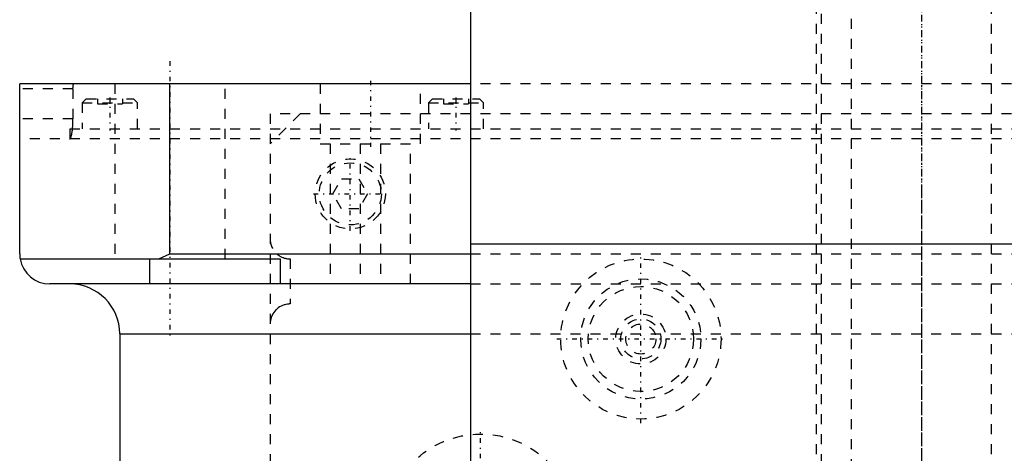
# Model space of a CAD drawing. Extents: x -90 to 90, y -139 to 487.
# Tile 11 of 14: x -90 to 8, y 280 to 323. Entities that reach past the tile are written whole.
import ezdxf

# ---------------------------------------------------------------- set-up
doc = ezdxf.new("R2010")
doc.units = 0
doc.linetypes.add('CENTER', pattern=[1.5, 0.45, -0.5, 0.05, -0.5])
doc.linetypes.add('DASHED', pattern=[2, 1, -1])
for name, color, linetype in [('AM_0', 7, 'CONTINUOUS'), ('AM_3', 7, 'DASHED'), ('AM_7', 7, 'CENTER')]:
    doc.layers.add(name, color=color, linetype=linetype)

msp = doc.modelspace()

# ---------------------------------------------------------------- linework, layer by layer
at = {"layer": 'AM_0', "color": 7, "linetype": 'CONTINUOUS'}
for p, q in [((-45, 368.1), (-45, 300.5)), ((-90, 299.5), (-90, 316.5)), ((-45, 316.5), (-90, 316.5)), ((-75, 299.5), (-75, 316.5)), ((-45, 300.5), (-45, 232.9)), ((-45, 300.5), (45, 300.5)), ((-45, 300.5), (0, 300.5)), ((-89.958, 299), (-64, 299)), ((-77, 296.5), (-77, 299)), ((-76.121, 299), (-75, 299.5)), ((-75, 299.5), (-45, 299.5)), ((-64, 299), (-64, 296.5)), ((-45, 296.5), (-87, 296.5)), ((-80, 291.5), (-80, 30)), ((-80, 291.5), (-45.018, 291.5))]:
    msp.add_line(p, q, dxfattribs=at)
msp.add_polyline3d([(-90, 299.5, 0), (-89.999, 299.418, 0), (-89.99, 299.251, 0), (-89.971, 299.084, 0), (-89.958, 299, 0)], dxfattribs=at)
for centre, radius, start, end in [((-87, 299.5), 3, 189.59407, 270), ((-85, 291.5), 5, 0, 90)]:
    msp.add_arc(centre, radius, start, end, dxfattribs=at)
at = {"layer": 'AM_3', "color": 6, "linetype": 'DASHED'}
for p, q in [((-7, 419), (-7, -110.5)), ((7, -110.5), (7, 419)), ((-10, 403.5), (-10, -70.5)), ((-10.5, 392.5), (-10.5, 300.5)), ((-80.5, 316.5), (-80.5, 299)), ((-69.5, 299), (-69.5, 316.5)), ((-60, 316.5), (-60, 310.5)), ((-50, 310.5), (-50, 316.5)), ((45, 316.5), (-45, 316.5)), ((-84.682, 316), (-90, 316)), ((-84.682, 316), (-84.682, 313)), ((-83.35, 315), (-83.75, 314.6)), ((-83.75, 314.6), (-83.75, 312)), ((-83.75, 314.6), (-78.25, 314.6)), ((-83.35, 315), (-78.65, 315)), ((-82.25, 315), (-82.25, 314.5)), ((-82.25, 314.5), (-79.75, 314.5)), ((-81, 315), (-81, 314.5)), ((-79.75, 315), (-79.75, 314.5)), ((-78.25, 314.6), (-78.65, 315)), ((-78.25, 312), (-78.25, 314.6)), ((-48.81, 315), (-49.21, 314.6)), ((-49.21, 314.6), (-49.21, 312)), ((-49.21, 314.6), (-43.71, 314.6)), ((-48.81, 315), (-44.11, 315)), ((-47.71, 315), (-47.71, 314.5)), ((-47.71, 314.5), (-45.21, 314.5)), ((-46.46, 315), (-46.46, 314.5)), ((-45.21, 315), (-45.21, 314.5)), ((-43.71, 314.6), (-44.11, 315)), ((-43.71, 312), (-43.71, 314.6)), ((-84.682, 313), (-90, 313)), ((65, 313.5), (-65, 313.5)), ((-65, 313.5), (-65, 37.5)), ((-62, 313.5), (-65, 310.5)), ((-85, 312), (-85, 311)), ((-85, 312), (85, 312)), ((90, 311), (-90, 311)), ((-60, 310.5), (-50, 310.5)), ((-59, 310.5), (-59, 296.5)), ((-56, 310.5), (-56, 296.5)), ((-54, 310.5), (-54, 296.5)), ((-51, 296.5), (-51, 310.5)), ((-58.732, 305.5), (-57.866, 307)), ((-57.866, 307), (-56.134, 307)), ((-56.134, 307), (-55.268, 305.5)), ((-57.866, 304), (-58.732, 305.5)), ((-55.268, 305.5), (-56.134, 304)), ((-56.134, 304), (-57.866, 304)), ((-10.5, 300.5), (-10.5, 197.5)), ((-75, 299), (-69.5, 299)), ((-63, 299), (-63, 294.5)), ((-45, 299.5), (45, 299.5)), ((-45, 296.5), (45, 296.5)), ((-45.018, 291.5), (45.018, 291.5))]:
    msp.add_line(p, q, dxfattribs=at)
for points in [[(-84.682, 316, 0), (-84.682, 316.004, 0), (-84.682, 316.011, 0), (-84.682, 316.018, 0), (-84.682, 316.021, 0), (-84.682, 316.025, 0), (-84.682, 316.032, 0), (-84.681, 316.039, 0), (-84.681, 316.046, 0), (-84.681, 316.054, 0), (-84.681, 316.061, 0), (-84.681, 316.064, 0), (-84.681, 316.068, 0), (-84.681, 316.075, 0), (-84.681, 316.082, 0), (-84.68, 316.09, 0), (-84.68, 316.097, 0), (-84.68, 316.104, 0), (-84.68, 316.108, 0), (-84.68, 316.111, 0), (-84.679, 316.119, 0), (-84.679, 316.126, 0), (-84.679, 316.129, 0), (-84.679, 316.133, 0), (-84.678, 316.14, 0), (-84.678, 316.147, 0), (-84.678, 316.151, 0), (-84.677, 316.154, 0), (-84.677, 316.161, 0), (-84.677, 316.168, 0), (-84.676, 316.175, 0), (-84.676, 316.182, 0), (-84.675, 316.189, 0), (-84.675, 316.193, 0), (-84.675, 316.196, 0), (-84.674, 316.203, 0), (-84.674, 316.21, 0), (-84.673, 316.216, 0), (-84.672, 316.223, 0), (-84.672, 316.23, 0), (-84.672, 316.233, 0), (-84.671, 316.236, 0), (-84.671, 316.243, 0), (-84.67, 316.249, 0), (-84.669, 316.256, 0), (-84.669, 316.262, 0), (-84.668, 316.268, 0), (-84.668, 316.271, 0), (-84.667, 316.274, 0), (-84.666, 316.28, 0), (-84.666, 316.286, 0), (-84.665, 316.292, 0), (-84.664, 316.298, 0), (-84.663, 316.304, 0), (-84.663, 316.307, 0), (-84.663, 316.31, 0), (-84.662, 316.315, 0), (-84.661, 316.321, 0), (-84.66, 316.326, 0), (-84.659, 316.332, 0), (-84.659, 316.337, 0), (-84.658, 316.34, 0), (-84.658, 316.342, 0), (-84.657, 316.347, 0), (-84.656, 316.352, 0), (-84.655, 316.355, 0), (-84.655, 316.357, 0), (-84.654, 316.362, 0), (-84.653, 316.367, 0), (-84.653, 316.369, 0), (-84.652, 316.372, 0), (-84.651, 316.376, 0), (-84.65, 316.381, 0), (-84.649, 316.386, 0), (-84.648, 316.39, 0), (-84.647, 316.395, 0), (-84.647, 316.397, 0), (-84.646, 316.399, 0), (-84.645, 316.403, 0), (-84.644, 316.408, 0), (-84.643, 316.412, 0), (-84.642, 316.416, 0), (-84.641, 316.42, 0), (-84.64, 316.422, 0), (-84.64, 316.424, 0), (-84.639, 316.428, 0), (-84.638, 316.431, 0), (-84.636, 316.435, 0), (-84.635, 316.439, 0), (-84.634, 316.442, 0), (-84.634, 316.444, 0), (-84.633, 316.446, 0), (-84.632, 316.449, 0), (-84.631, 316.452, 0), (-84.629, 316.455, 0), (-84.628, 316.458, 0), (-84.627, 316.461, 0), (-84.626, 316.462, 0), (-84.626, 316.464, 0), (-84.624, 316.467, 0), (-84.623, 316.469, 0), (-84.622, 316.472, 0), (-84.621, 316.474, 0), (-84.619, 316.476, 0), (-84.619, 316.477, 0), (-84.618, 316.479, 0), (-84.617, 316.481, 0), (-84.616, 316.483, 0), (-84.615, 316.484, 0), (-84.614, 316.484, 0), (-84.613, 316.486, 0), (-84.612, 316.488, 0), (-84.611, 316.489, 0), (-84.61, 316.489, 0), (-84.609, 316.491, 0), (-84.608, 316.492, 0), (-84.606, 316.493, 0), (-84.605, 316.494, 0), (-84.604, 316.496, 0), (-84.603, 316.496, 0), (-84.603, 316.496, 0), (-84.601, 316.497, 0), (-84.6, 316.498, 0), (-84.599, 316.499, 0), (-84.597, 316.499, 0), (-84.596, 316.499, 0), (-84.595, 316.5, 0), (-84.595, 316.5, 0), (-84.594, 316.5, 0), (-84.592, 316.5, 0), (-84.592, 316.5, 0)], [(-84.729, 312, 0), (-84.726, 312.025, 0), (-84.721, 312.077, 0), (-84.717, 312.129, 0), (-84.715, 312.156, 0), (-84.712, 312.183, 0), (-84.708, 312.237, 0), (-84.705, 312.292, 0), (-84.701, 312.347, 0), (-84.698, 312.403, 0), (-84.695, 312.46, 0), (-84.694, 312.488, 0), (-84.692, 312.517, 0), (-84.69, 312.574, 0), (-84.688, 312.631, 0), (-84.686, 312.688, 0), (-84.685, 312.745, 0), (-84.683, 312.802, 0), (-84.683, 312.831, 0), (-84.683, 312.859, 0), (-84.682, 312.916, 0), (-84.682, 312.972, 0), (-84.682, 313, 0)], [(-85, 311.001, 0), (-84.992, 311.004, 0), (-84.975, 311.015, 0), (-84.957, 311.031, 0), (-84.949, 311.042, 0), (-84.94, 311.054, 0), (-84.923, 311.083, 0), (-84.905, 311.119, 0), (-84.888, 311.161, 0), (-84.871, 311.208, 0), (-84.855, 311.262, 0), (-84.847, 311.291, 0), (-84.839, 311.321, 0), (-84.823, 311.384, 0), (-84.808, 311.453, 0), (-84.794, 311.525, 0), (-84.781, 311.6, 0), (-84.768, 311.68, 0), (-84.762, 311.722, 0), (-84.756, 311.766, 0), (-84.745, 311.856, 0), (-84.734, 311.951, 0), (-84.729, 312, 0)], [(-85.012, 311, 0), (-85.01, 311, 0), (-85.006, 311, 0), (-85.002, 311.001, 0), (-85, 311.001, 0)], [(-64.323, 299.5, 0), (-64.293, 299.474, 0), (-64.231, 299.424, 0), (-64.169, 299.377, 0), (-64.137, 299.355, 0), (-64.105, 299.333, 0), (-64.039, 299.291, 0), (-63.97, 299.251, 0), (-63.899, 299.213, 0), (-63.826, 299.178, 0), (-63.75, 299.146, 0), (-63.712, 299.131, 0), (-63.674, 299.117, 0), (-63.595, 299.091, 0), (-63.516, 299.068, 0), (-63.436, 299.048, 0), (-63.356, 299.032, 0), (-63.276, 299.019, 0), (-63.236, 299.014, 0), (-63.196, 299.01, 0), (-63.117, 299.003, 0), (-63.039, 299, 0), (-63, 299, 0)], [(-63, 294.5, 0), (-63.016, 294.5, 0), (-63.048, 294.499, 0), (-63.079, 294.498, 0), (-63.095, 294.498, 0), (-63.11, 294.497, 0), (-63.141, 294.495, 0), (-63.172, 294.493, 0), (-63.276, 294.481, 0), (-63.448, 294.449, 0), (-63.53, 294.428, 0), (-63.61, 294.405, 0), (-63.765, 294.348, 0), (-63.913, 294.279, 0), (-64.054, 294.2, 0), (-64.187, 294.11, 0), (-64.311, 294.01, 0), (-64.37, 293.957, 0), (-64.428, 293.901, 0), (-64.535, 293.782, 0), (-64.634, 293.654, 0), (-64.722, 293.517, 0), (-64.769, 293.433, 0), (-64.782, 293.409, 0), (-64.794, 293.384, 0), (-64.8, 293.371, 0), (-64.806, 293.359, 0), (-64.818, 293.334, 0), (-64.829, 293.308, 0), (-64.841, 293.282, 0), (-64.852, 293.255, 0), (-64.863, 293.228, 0), (-64.868, 293.214, 0), (-64.874, 293.2, 0), (-64.884, 293.171, 0), (-64.894, 293.142, 0), (-64.899, 293.127, 0), (-64.904, 293.113, 0), (-64.913, 293.082, 0), (-64.922, 293.052, 0), (-64.927, 293.036, 0), (-64.931, 293.02, 0), (-64.939, 292.988, 0), (-64.947, 292.956, 0), (-64.955, 292.923, 0), (-64.962, 292.89, 0), (-64.968, 292.856, 0), (-64.971, 292.839, 0), (-64.974, 292.821, 0), (-64.979, 292.786, 0), (-64.984, 292.75, 0), (-64.989, 292.713, 0), (-64.992, 292.676, 0), (-64.995, 292.638, 0), (-64.996, 292.619, 0), (-64.998, 292.599, 0), (-64.999, 292.56, 0), (-65, 292.52, 0), (-65, 292.5, 0)]]:
    msp.add_polyline3d(points, dxfattribs=at)
for centre, radius in [((-57, 305.5), 3.5), ((-57, 305.5), 3.1), ((-28, 291), 8), ((-28, 291), 6), ((-28, 291), 5.25), ((-28, 291), 2.5), ((-28, 291), 2), ((-28, 291), 1.5), ((-44, 272), 9.5)]:
    msp.add_circle(centre, radius, dxfattribs=at)
msp.add_arc((-63, 301), 2, 180, 228.59038, dxfattribs=at)
at = {"layer": 'AM_7', "color": 4, "linetype": 'CENTER'}
for p, q in [((0, 487.475), (0, -138.975)), ((0, 408.65), (0, 295.35)), ((-75, 318.75), (-75, 291.25)), ((-55, 316.8), (-55, 310.2)), ((0, 317.3), (0, -16.925)), ((-81, 315.15), (-81, 311.85)), ((-46.46, 315.15), (-46.46, 311.85)), ((-57, 301.825), (-57, 309.175)), ((0, 305.65), (0, 192.35)), ((-60.675, 305.5), (-53.325, 305.5)), ((-28, 282.6), (-28, 299.4)), ((-36.4, 291), (-19.6, 291)), ((-44, 262.025), (-44, 281.975))]:
    msp.add_line(p, q, dxfattribs=at)

doc.saveas('drawing.dxf')
